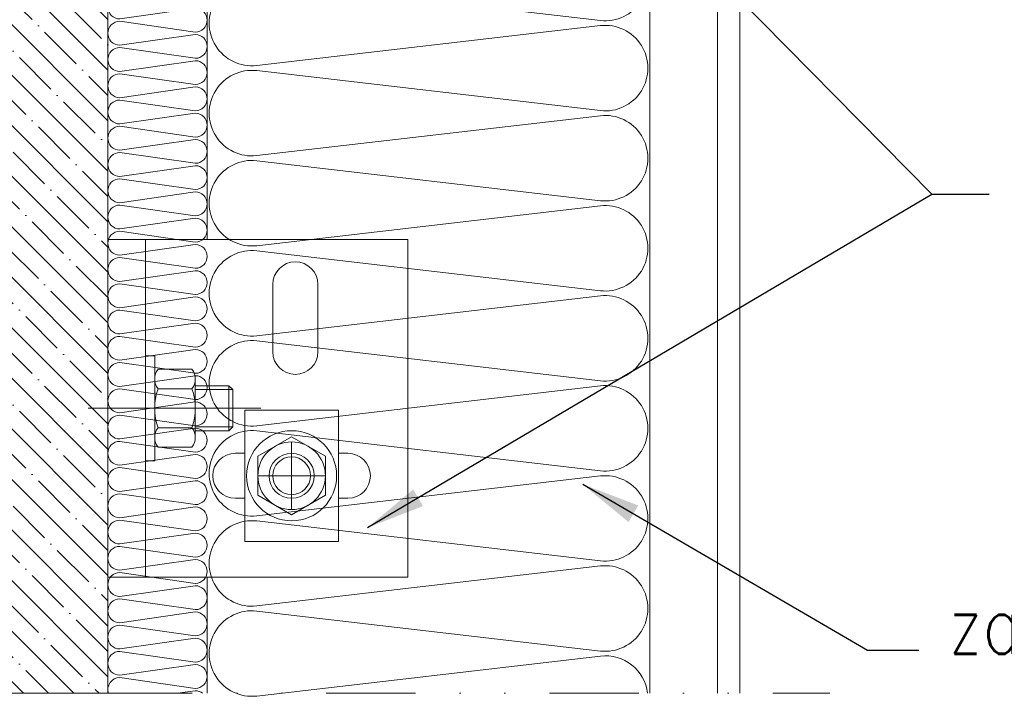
# Model space of a CAD drawing. Header units: millimetres. Extents: x -637441 to -130928, y -380379 to -53767.
# Tile 205 of 256: x -356684 to -354584, y -150487 to -149044. Entities that reach past the tile are written whole.
import ezdxf

# ---------------------------------------------------------------- set-up
doc = ezdxf.new("R2010")
doc.units = ezdxf.units.MM
doc.header["$LTSCALE"] = 10
doc.linetypes.add('DIVIDE', pattern=[31.75, 12.7, -6.35, 0, -6.35, 0, -6.35])
doc.linetypes.add('GEN7', pattern=[13.75, 9.75, -1.5, 1, -1.5])
for name, color, linetype, lineweight in [('CKTEXTY_MALE', 7, 'Continuous', 25), ('MB-inne', 8, 'Continuous', 9), ('MB-kreskowanie', 8, 'Continuous', 5), ('MB-osie', 4, 'GEN7', 5), ('MB-szyby', 4, 'Continuous', 9), ('MB-urwania', 1, 'DIVIDE', 5)]:
    doc.layers.add(name, color=color, linetype=linetype, lineweight=lineweight)
doc.styles.get("Standard").update_dxf_attribs({"font": 'simplex.shx', "width": 0.8})
doc.dimstyles.new('normální', dxfattribs={"dimscale": 50, "dimtxt": 2.5, "dimasz": 2.5, "dimexe": 1.768, "dimexo": 5, "dimtad": 1, "dimrnd": 1, "dimtxsty": 'Standard', "dimblk1": 'OBLIQUE', "dimblk2": 'OBLIQUE', "dimsah": 1, "dimcen": 2.5, "dimdle": 1.8, "dimadec": 0, "dimazin": 0, "dimtfac": 1, "dimtix": 1, "dimtmove": 2, "dimatfit": 3, "dimfxl": 1, "dimarcsym": 0})

# ---------------------------------------------------------------- blocks, each defined once
blk = doc.blocks.new('_OBLIQUE')
at = {"color": 0, "linetype": 'ByBlock'}
blk.add_line((-0.5, -0.5), (0.5, 0.5), dxfattribs=at)

msp = doc.modelspace()

# ---------------------------------------------------------------- hatches: boundary and pattern name
at = {"layer": 'MB-kreskowanie', "linetype": 'ByBlock'}
h = msp.add_hatch(dxfattribs=at)
h.set_pattern_fill('ANSI35', scale=12, angle=270, style=0)
h.set_pattern_definition([(315, (-466090.83, -149475.12), (53.881537, 53.881537), []), (315, (-466090.83, -149529), (53.881537, 53.881537), [95.25, -19.05, 0, -19.05])])
h.paths.add_polyline_path([(-356495.727, -150480.299), (-358412.426, -150480.299), (-358412.426, -150080.299), (-357695.727, -150080.299), (-357695.727, -148160.299), (-357615.727, -148080.299), (-356575.727, -148080.299), (-356495.727, -148160.299), (-356495.727, -150080.299)])

# ---------------------------------------------------------------- linework, layer by layer
at = {"layer": 'MB-inne', "color": 6, "linetype": 'ByBlock', "ltscale": 2.5}
for p, q in [((-356495.727, -149512.518), (-355855.727, -149512.518)), ((-356415.727, -149512.518), (-356415.727, -150232.518)), ((-355855.727, -149512.518), (-355855.727, -150232.518)), ((-356143.727, -149608.518), (-356143.727, -149752.518)), ((-356047.727, -149608.518), (-356047.727, -149752.518)), ((-356203.727, -149876.518), (-356003.727, -149876.518)), ((-356203.727, -150156.518), (-356203.727, -149876.518)), ((-356003.727, -149876.518), (-356003.727, -150156.518)), ((-356003.727, -150156.518), (-356203.727, -150156.518)), ((-355855.727, -150232.518), (-356495.727, -150232.518))]:
    msp.add_line(p, q, dxfattribs=at)
at = {"layer": 'MB-inne', "color": 7, "linetype": 'ByBlock'}
for p, q in [((-356495.727, -150232.518), (-356495.727, -149512.518)), ((-356395.727, -149934.872), (-356395.727, -149810.164)), ((-356103.727, -150099.657), (-356175.727, -150058.087)), ((-356031.727, -150058.087), (-356103.727, -150099.657))]:
    msp.add_line(p, q, dxfattribs=at)
at = {"layer": 'MB-inne', "color": 6, "linetype": 'ByBlock'}
for p, q in [((-356395.727, -149760.518), (-356415.727, -149760.518)), ((-356395.727, -149984.518), (-356395.727, -149760.518)), ((-356388.618, -149789.38), (-356316.436, -149789.38)), ((-356309.327, -149934.872), (-356309.327, -149810.164)), ((-356388.618, -149830.949), (-356316.436, -149830.949)), ((-356309.327, -149824.518), (-356237.31, -149824.518)), ((-356237.31, -149824.518), (-356237.31, -149920.518)), ((-356229.31, -149832.518), (-356237.31, -149824.518)), ((-356309.327, -149832.518), (-356229.31, -149832.518)), ((-356229.31, -149832.518), (-356229.31, -149912.518)), ((-356388.618, -149914.087), (-356316.436, -149914.087)), ((-356309.327, -149912.518), (-356229.31, -149912.518)), ((-356229.31, -149912.518), (-356237.31, -149920.518)), ((-356309.327, -149920.518), (-356237.31, -149920.518)), ((-356175.727, -149974.949), (-356103.727, -149933.38)), ((-356103.727, -149933.38), (-356031.727, -149974.949)), ((-356388.618, -149955.656), (-356316.436, -149955.656)), ((-356203.727, -149968.518), (-356223.727, -149968.518)), ((-356175.727, -150058.087), (-356175.727, -149974.949)), ((-356031.727, -149974.949), (-356031.727, -150058.087)), ((-355983.727, -149968.518), (-356003.727, -149968.518)), ((-356395.727, -149984.518), (-356415.727, -149984.518)), ((-356203.727, -150064.518), (-356223.727, -150064.518)), ((-355983.727, -150064.518), (-356003.727, -150064.518))]:
    msp.add_line(p, q, dxfattribs=at)
msp.add_lwpolyline([(-358412.426, -150080.299), (-357695.727, -150080.299), (-357695.727, -148160.299), (-357615.727, -148080.299), (-356575.727, -148080.299), (-356495.727, -148160.299), (-356495.727, -150080.299), (-356495.727, -150480.299)], dxfattribs=at)
at = {"layer": 'MB-inne', "color": 7, "linetype": 'ByBlock'}
msp.add_lwpolyline([(-356495.727, -150480.299), (-358412.426, -150480.299)], dxfattribs=at)
at = {"layer": 'MB-inne', "color": 6, "linetype": 'ByBlock'}
for radius in [96, 72, 48, 40.337]:
    msp.add_circle((-356103.727, -150016.518), radius, dxfattribs=at)
at = {"layer": 'MB-inne', "color": 6, "linetype": 'ByBlock', "ltscale": 2.5}
for centre, start, end in [((-356095.727, -149608.518), 0, 180), ((-356095.727, -149752.518), 180, 0), ((-356223.727, -150016.518), 90, 270), ((-355983.727, -150016.518), 270, 90)]:
    msp.add_arc(centre, 48, start, end, dxfattribs=at)
at = {"layer": 'MB-inne', "color": 6, "linetype": 'ByBlock'}
for centre, radius, start, end in [((-356361.788, -149810.164), 33.939, 142.236579, 217.763463), ((-356343.267, -149810.164), 33.939, 322.236579, 37.763463), ((-356270.632, -149872.518), 125.095, 160.591455, 199.408587), ((-356434.422, -149872.518), 125.095, 340.591455, 19.408587), ((-356361.788, -149934.872), 33.939, 142.236579, 217.763463), ((-356343.267, -149934.872), 33.939, 322.236579, 37.763463)]:
    msp.add_arc(centre, radius, start, end, dxfattribs=at)
at = {"layer": 'MB-kreskowanie', "color": 7, "linetype": 'ByBlock'}
msp.add_line((-355339.744, -148484.252), (-355339.745, -150480.299), dxfattribs=at)
for points in [[(-356283.727, -147984.299), (-356283.727, -149512.518)], [(-356283.727, -150232.518), (-356283.727, -150480.299)]]:
    msp.add_lwpolyline(points, dxfattribs=at)
for points in [[(-355445.261, -148854.129), (-356178.211, -148768.874, 1.11891192), (-356178.211, -148950.129), (-355445.261, -148864.874, -1.11891192), (-355445.261, -149046.129), (-356178.211, -148960.874, 1.11891192), (-356178.211, -149142.129), (-355445.261, -149056.874, -1.11891192), (-355445.261, -149238.129)], [(-356309.167, -149014.619), (-356470.287, -148991.723, 1), (-356470.287, -149042.603), (-356309.167, -149019.707, -1), (-356309.167, -149070.587), (-356470.287, -149047.691, 1), (-356470.287, -149098.571), (-356309.167, -149075.675, -1), (-356309.167, -149126.555)], [(-356309.167, -149126.555), (-356470.287, -149103.659, 1), (-356470.287, -149154.539), (-356309.167, -149131.643, -1), (-356309.167, -149182.523), (-356470.287, -149159.627, 1), (-356470.287, -149210.507), (-356309.167, -149187.611, -1), (-356309.167, -149238.491)], [(-355445.261, -149238.129), (-356178.211, -149152.874, 1.11891192), (-356178.211, -149334.129), (-355445.261, -149248.874, -1.11891192), (-355445.261, -149430.129), (-356178.211, -149344.874, 1.11891192), (-356178.211, -149526.129), (-355445.261, -149440.874, -1.11891192), (-355445.261, -149622.129)], [(-356309.167, -149238.491), (-356470.287, -149215.595, 1), (-356470.287, -149266.475), (-356309.167, -149243.579, -1), (-356309.167, -149294.459), (-356470.287, -149271.563, 1), (-356470.287, -149322.443), (-356309.167, -149299.547, -1), (-356309.167, -149350.427)], [(-356309.167, -149350.427), (-356470.287, -149327.531, 1), (-356470.287, -149378.411), (-356309.167, -149355.515, -1), (-356309.167, -149406.395), (-356470.287, -149383.499, 1), (-356470.287, -149434.379), (-356309.167, -149411.483, -1), (-356309.167, -149462.363)], [(-356309.167, -149462.363), (-356470.287, -149439.467, 1), (-356470.287, -149490.347), (-356309.167, -149467.451, -1), (-356309.167, -149518.331), (-356470.287, -149495.435, 1), (-356470.287, -149546.315), (-356309.167, -149523.419, -1), (-356309.167, -149574.299)], [(-355445.261, -149622.129), (-356178.211, -149536.874, 1.11891192), (-356178.211, -149718.129), (-355445.261, -149632.874, -1.11891192), (-355445.261, -149814.129), (-356178.211, -149728.874, 1.11891192), (-356178.211, -149910.129), (-355445.261, -149824.874, -1.11891192), (-355445.261, -150006.129)], [(-356309.167, -149574.299), (-356470.287, -149551.403, 1), (-356470.287, -149602.283), (-356309.167, -149579.387, -1), (-356309.167, -149630.267), (-356470.287, -149607.371, 1), (-356470.287, -149658.251), (-356309.167, -149635.355, -1), (-356309.167, -149686.235)], [(-356309.167, -149686.235), (-356470.287, -149663.339, 1), (-356470.287, -149714.219), (-356309.167, -149691.323, -1), (-356309.167, -149742.203), (-356470.287, -149719.307, 1), (-356470.287, -149770.187), (-356309.167, -149747.291, -1), (-356309.167, -149798.171)], [(-356309.167, -149798.171), (-356470.287, -149775.275, 1), (-356470.287, -149826.155), (-356309.167, -149803.259, -1), (-356309.167, -149854.139), (-356470.287, -149831.243, 1), (-356470.287, -149882.123), (-356309.167, -149859.227, -1), (-356309.167, -149910.107)], [(-356309.167, -149910.107), (-356470.287, -149887.211, 1), (-356470.287, -149938.091), (-356309.167, -149915.195, -1), (-356309.167, -149966.075), (-356470.287, -149943.179, 1), (-356470.287, -149994.059), (-356309.167, -149971.163, -1), (-356309.167, -150022.043)], [(-355445.261, -150006.129), (-356178.211, -149920.874, 1.11891192), (-356178.211, -150102.129), (-355445.261, -150016.874, -1.11891192), (-355445.261, -150198.129), (-356178.211, -150112.874, 1.11891192), (-356178.211, -150294.129), (-355445.261, -150208.874, -1.11891192), (-355445.261, -150390.129)], [(-356309.167, -150022.043), (-356470.287, -149999.147, 1), (-356470.287, -150050.027), (-356309.167, -150027.131, -1), (-356309.167, -150078.011), (-356470.287, -150055.115, 1), (-356470.287, -150105.995), (-356309.167, -150083.099, -1), (-356309.167, -150133.979)], [(-356309.167, -150133.979), (-356470.287, -150111.083, 1), (-356470.287, -150161.963), (-356309.167, -150139.067, -1), (-356309.167, -150189.947), (-356470.287, -150167.051, 1), (-356470.287, -150217.931), (-356309.167, -150195.035, -1), (-356309.167, -150245.915)], [(-356309.167, -150245.915), (-356470.287, -150223.019, 1), (-356470.287, -150273.899), (-356309.167, -150251.003, -1), (-356309.167, -150301.883), (-356470.287, -150278.987, 1), (-356470.287, -150329.867), (-356309.167, -150306.971, -1), (-356309.167, -150357.851)], [(-355445.261, -150390.129), (-356178.211, -150304.874, 1.11891192), (-356178.211, -150486.129), (-355445.261, -150400.874, -0.4109858), (-355344.548, -150480.299, -0.4109858)], [(-356309.167, -150357.851), (-356470.287, -150334.955, 1), (-356470.287, -150385.835), (-356309.167, -150362.939, -1), (-356309.167, -150413.819), (-356470.287, -150390.923, 1), (-356470.287, -150441.803), (-356309.167, -150418.907, -1), (-356309.167, -150469.787)], [(-356309.167, -150469.787), (-356470.287, -150446.891, 0.51091476), (-356494.447, -150480.299, 0.51091476)], [(-356347.336, -150480.299), (-356309.167, -150474.875, -0.16785057), (-356293.465, -150480.299)]]:
    msp.add_lwpolyline(points, format="xyb", dxfattribs=at)
at = {"layer": 'MB-osie', "color": 6, "linetype": 'ByBlock', "ltscale": 0.5}
for q in [(-356103.727, -149944.518), (-356175.727, -150016.518), (-356031.727, -150016.518), (-356103.727, -150088.518)]:
    msp.add_line((-356103.727, -150016.518), q, dxfattribs=at)
at = {"layer": 'MB-osie', "color": 7, "linetype": 'ByBlock'}
msp.add_lwpolyline([(-356537.443, -149872.518), (-356169.31, -149872.518)], dxfattribs=at)
at = {"layer": 'MB-szyby', "color": 1}
msp.add_line((-355195.744, -148264.252), (-355195.744, -150480.299), dxfattribs=at)
msp.add_lwpolyline([(-355147.744, -148272.252), (-355147.744, -150480.299)], dxfattribs=at)
at = {"layer": 'MB-urwania', "color": 7, "ltscale": 1.5}
msp.add_lwpolyline([(-358412.426, -150480.299), (-354955.762, -150480.299)], dxfattribs=at)

# ---------------------------------------------------------------- texts
at = {"layer": 'CKTEXTY_MALE', "color": 7, "width": 0.8}
msp.add_text('zateplení tl.12cm', height=125, dxfattribs=at).set_placement((-354702.851, -150396.426))

# ---------------------------------------------------------------- leaders
at = {"layer": 'CKTEXTY_MALE'}
for points in [[(-355848.251, -148291.335), (-354738.571, -149415.94), (-354616.121, -149415.94)], [(-355941.651, -150127.126), (-354738.571, -149415.94)], [(-355482.893, -150034.658), (-354875.177, -150388.213), (-354766.333, -150388.213)]]:
    msp.add_leader(points, dimstyle='normální', override={"dimgap": 0.625, "dimtad": 0}, dxfattribs=at)

doc.saveas('drawing.dxf')
